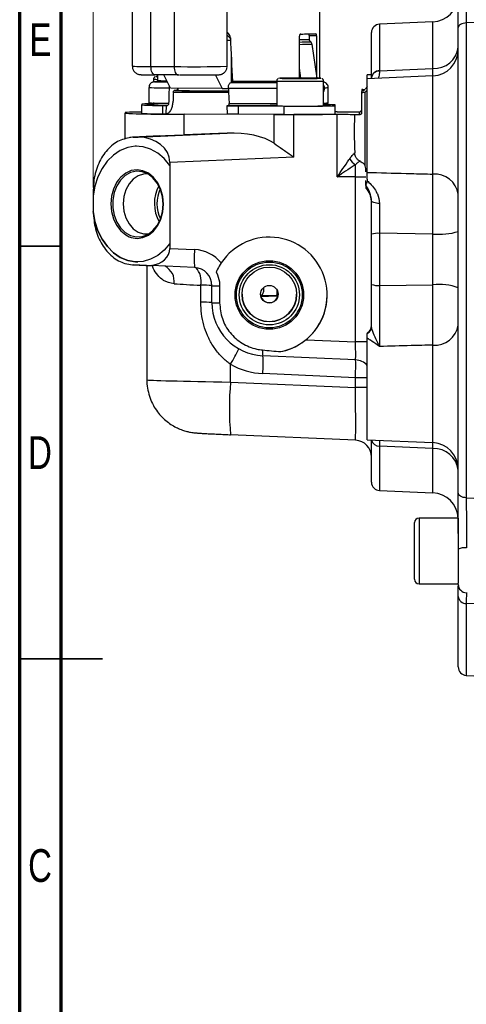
# Model space of a CAD drawing. Header units: inches. Extents: x 0.6 to 16.3, y 0.2 to 11.5.
# Tile 2 of 34: x 0.6 to 2.7, y 4.2 to 8.9. Entities that reach past the tile are written whole.
import ezdxf

# ---------------------------------------------------------------- set-up
doc = ezdxf.new("R2010")
doc.units = ezdxf.units.IN
doc.header["$MEASUREMENT"] = 0
doc.styles.add('SLDTEXTSTYLE0', font='TXT', dxfattribs={"width": 0.75})
doc.dimstyles.new('SLDDIMSTYLE0', dxfattribs={"dimtxt": 0.137795, "dimasz": 0.14, "dimexe": 0, "dimexo": 0.0625, "dimgap": 0.034449, "dimtad": 0, "dimdec": 1, "dimlfac": 1.5, "dimrnd": 1e-09, "dimzin": 12, "dimdsep": 46, "dimtxsty": 'SLDTEXTSTYLE0', "dimblk1": 'CLOSED', "dimblk2": 'CLOSED', "dimsah": 1, "dimcen": 0.09, "dimadec": 0, "dimazin": 3, "dimtfac": 1, "dimtdec": 1, "dimtofl": 0, "dimtmove": 0, "dimatfit": 3, "dimldrblk": 'CLOSED', "dimfxl": 0, "dimfrac": 2, "dimtolj": 1, "dimtzin": 12, "dimarcsym": 0})

# ---------------------------------------------------------------- blocks, each defined once
blk = doc.blocks.new('_Closed')
at = {"color": 0, "linetype": 'ByBlock', "lineweight": -2}
for p, q in [((-1, 0.166667), (0, 0)), ((-1, 0.166667), (-1, -0.166667)), ((0, 0), (-1, -0.166667)), ((0, 0), (-1, 0))]:
    blk.add_line(p, q, dxfattribs=at)
blk = doc.blocks.new('_D_3')
at = {"color": 7, "linetype": 'Continuous', "lineweight": 0}
for p, q in [((2.8695, 10.8377), (2.8275, 10.8377)), ((2.8275, 10.8377), (2.8275, 10.6189)), ((3.1749, 10.8377), (3.2169, 10.8377)), ((3.2169, 10.8377), (3.2169, 10.6189)), ((0.9408, 8.0932), (0.9408, 10.6786)), ((0.9408, 10.6392), (2.7066, 10.6392)), ((2.8275, 10.6189), (2.8695, 10.6189)), ((3.2169, 10.6189), (3.1749, 10.6189)), ((4.396, 10.6392), (3.3378, 10.6392))]:
    blk.add_line(p, q, dxfattribs=at)
at = {"color": 7, "linetype": 'Continuous', "lineweight": 18, "xscale": 0.14, "yscale": 0.14, "rotation": 180.0000000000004}
blk.add_blockref('_Closed', (0.9408, 10.6392), dxfattribs=at)
at = {"color": 7, "linetype": 'Continuous', "lineweight": 18, "xscale": 0.14, "yscale": 0.14}
blk.add_blockref('_Closed', (4.396, 10.6392), dxfattribs=at)
at = {"color": 7, "linetype": 'Continuous', "lineweight": 18, "char_height": 0.1378, "attachment_point": 1, "style": 'SLDTEXTSTYLE0'}
for s, insert in [('132', (2.8695, 10.7965)), ('5.2', (2.8949, 10.5904))]:
    blk.add_mtext(s, dxfattribs=dict(at, insert=insert))

msp = doc.modelspace()

# ---------------------------------------------------------------- linework, layer by layer
at = {"color": 7, "linetype": 'Continuous', "lineweight": 70}
for p, q in [((0.5906, 0.1969), (0.5906, 11.4961)), ((0.7874, 0.3937), (0.7874, 11.2992))]:
    msp.add_line(p, q, dxfattribs=at)
at = {"color": 7, "linetype": 'Continuous', "lineweight": 25}
for p, q in [((2.0197, 8.615), (2.0197, 9.4693)), ((1.1269, 9.3388), (1.1269, 8.6721)), ((1.3262, 9.3369), (1.3262, 8.6703)), ((1.5787, 8.6716), (1.5787, 9.3382)), ((2.5586, 8.8838), (2.3046, 8.8727)), ((2.8864, 8.8852), (2.718, 8.8785)), ((2.718, 8.8785), (2.718, 6.6149)), ((1.5787, 8.835), (1.5857, 8.8281)), ((1.9302, 8.8255), (1.9297, 8.8255)), ((2.2664, 8.6178), (2.2664, 8.8327)), ((2.6797, 6.6379), (2.6797, 8.8561)), ((1.5787, 8.7962), (1.5947, 8.7965)), ((1.923, 8.6155), (1.923, 8.8154)), ((1.9669, 8.7998), (1.9771, 8.7884)), ((1.9688, 8.8169), (1.9688, 8.7978)), ((2.0049, 8.8167), (1.9688, 8.8169)), ((1.9822, 8.7774), (2.0052, 8.6152)), ((2.0049, 8.8167), (2.0049, 8.6175)), ((1.2156, 8.6708), (1.3262, 8.6703)), ((1.9298, 8.6155), (1.923, 8.6636)), ((2.3046, 8.6498), (2.5586, 8.6613)), ((2.3046, 8.6498), (2.3046, 8.6484)), ((1.2282, 8.61), (1.2282, 8.5972)), ((1.3454, 8.6306), (1.2348, 8.6311)), ((1.2424, 8.623), (1.2464, 8.6228)), ((1.2464, 8.6311), (1.2464, 8.6043)), ((1.2492, 8.5986), (1.2552, 8.5986)), ((1.2592, 8.6051), (1.2584, 8.5997)), ((1.3087, 8.567), (1.2778, 8.6309)), ((1.3454, 8.6306), (1.3478, 8.6306)), ((1.4081, 8.6305), (1.4295, 8.6305)), ((1.5223, 8.632), (1.5543, 8.5659)), ((1.5973, 8.5942), (1.6008, 8.5942)), ((1.8148, 8.6016), (1.8148, 8.4835)), ((1.8658, 8.6147), (1.8961, 8.6151)), ((1.8961, 8.6142), (1.8658, 8.6147)), ((1.8961, 8.6151), (1.9567, 8.6151)), ((1.8961, 8.6142), (1.8961, 8.6151)), ((1.9567, 8.6142), (1.8961, 8.6142)), ((1.9567, 8.6151), (1.987, 8.6147)), ((1.9567, 8.6142), (1.9567, 8.6151)), ((1.987, 8.6147), (1.9567, 8.6142)), ((2.0379, 8.4835), (2.0379, 8.6016)), ((2.2664, 8.6315), (2.2464, 8.6307)), ((2.2464, 8.6123), (2.2464, 8.6307)), ((2.5586, 8.6259), (2.2464, 8.6123)), ((2.2464, 8.1662), (2.2464, 8.6123)), ((2.2664, 8.6274), (2.2643, 8.6173)), ((2.2664, 8.6163), (2.2664, 8.6178)), ((1.2064, 8.571), (1.2064, 8.4977)), ((1.5543, 8.5659), (1.3087, 8.567)), ((1.3312, 8.5558), (1.3263, 8.5557)), ((1.3351, 8.5558), (1.3312, 8.5558)), ((1.3437, 8.5666), (1.3437, 8.5577)), ((1.5543, 8.5659), (1.5847, 8.5663)), ((2.0408, 8.5699), (2.0408, 8.5599)), ((2.0597, 8.4977), (2.0597, 8.571)), ((2.2246, 8.5612), (2.2197, 8.5604)), ((2.2197, 8.5455), (2.2197, 8.5522)), ((2.2197, 8.4507), (2.2197, 8.5455)), ((2.2246, 8.555), (2.2341, 8.5619)), ((2.2246, 8.5612), (2.2341, 8.5619)), ((2.2341, 8.5469), (2.2246, 8.5463)), ((2.2341, 8.5619), (2.2364, 8.5638)), ((2.2364, 8.5488), (2.2341, 8.5469)), ((2.2364, 8.1971), (2.2364, 8.5488)), ((1.2282, 8.4988), (1.2282, 8.4919)), ((1.093, 8.4519), (1.093, 8.4477)), ((1.173, 8.4919), (1.173, 8.4877)), ((1.173, 8.4477), (1.173, 8.4877)), ((1.2724, 8.4852), (1.2887, 8.4852)), ((1.2724, 8.4452), (1.2724, 8.4852)), ((1.2887, 8.4852), (1.2868, 8.4452)), ((1.2887, 8.4852), (1.2945, 8.4853)), ((1.5834, 8.4839), (1.5775, 8.4838)), ((1.5775, 8.4838), (1.6305, 8.4832)), ((1.5775, 8.4838), (1.5786, 8.4438)), ((1.6305, 8.4832), (1.8498, 8.4822)), ((1.6305, 8.4832), (1.6305, 8.4432)), ((1.8498, 8.4422), (1.8498, 8.4822)), ((2.093, 8.4835), (2.093, 8.4877)), ((2.093, 8.4435), (2.093, 8.4835)), ((2.1035, 8.4542), (2.093, 8.4541)), ((2.1791, 8.4546), (2.2097, 8.4546)), ((2.2097, 8.4407), (2.2097, 8.4546)), ((1.093, 8.3242), (1.093, 8.4477)), ((1.2724, 8.4452), (1.2868, 8.4452)), ((1.2882, 8.4452), (1.2868, 8.4452)), ((1.8022, 8.4417), (1.3741, 8.4436)), ((1.3741, 8.3448), (1.3741, 8.4436)), ((1.6305, 8.4432), (1.5786, 8.4438)), ((1.8498, 8.4422), (1.6305, 8.4432)), ((1.8022, 8.3049), (1.8022, 8.4417)), ((2.1035, 8.4414), (1.8965, 8.4415)), ((1.8965, 8.2389), (1.8965, 8.4415)), ((2.1035, 8.1451), (2.1035, 8.4414)), ((2.2097, 8.4407), (2.1859, 8.4407)), ((1.1318, 8.3336), (1.1151, 8.3318)), ((1.1539, 8.3342), (1.1281, 8.3333)), ((1.2575, 8.3405), (1.1285, 8.3335)), ((1.2575, 8.3404), (1.1312, 8.3336)), ((1.1312, 8.3336), (1.1544, 8.3344)), ((1.1544, 8.3344), (1.5795, 8.3528)), ((1.5795, 8.3528), (1.3741, 8.3448)), ((1.1471, 8.2904), (1.1471, 8.2904)), ((1.8965, 8.2389), (1.3058, 8.2134)), ((2.1864, 8.2582), (2.1864, 8.2593)), ((1.3058, 8.2134), (1.3058, 8.1996)), ((1.3058, 8.1996), (1.3058, 7.8278)), ((1.3058, 8.1996), (1.3058, 8.1996)), ((2.239, 8.1848), (2.2364, 8.1971)), ((2.239, 8.1683), (2.239, 8.1848)), ((2.1864, 8.145), (2.1035, 8.1451)), ((2.1899, 8.145), (2.1864, 8.145)), ((2.1899, 7.3582), (2.1899, 8.145)), ((2.239, 8.1046), (2.239, 8.1275)), ((2.2464, 8.1337), (2.2458, 8.1264)), ((2.2464, 8.1337), (2.2464, 8.1662)), ((0.9408, 8.0817), (0.9408, 8.0538)), ((2.239, 8.1046), (2.239, 8.0902)), ((0.9408, 8.0538), (0.9408, 8.0538)), ((0.9408, 8.0538), (0.9408, 7.9804)), ((2.2664, 8.0309), (2.2629, 8.048)), ((0.9408, 7.9804), (0.9408, 7.979)), ((0.9408, 7.979), (0.9408, 7.979)), ((2.2664, 7.6321), (2.2664, 7.8713)), ((2.5586, 7.8721), (2.3046, 7.8755)), ((2.3046, 7.8755), (2.3046, 7.6273)), ((2.5586, 7.6305), (2.5586, 7.8721)), ((1.3058, 7.8278), (1.3058, 7.8035)), ((1.3058, 7.8278), (1.3058, 7.8278)), ((1.3058, 7.8035), (1.4235, 7.7983)), ((1.1281, 7.7261), (1.1912, 7.7229)), ((1.1943, 7.7226), (1.1312, 7.7258)), ((1.1528, 7.7393), (1.1528, 7.7393)), ((1.1912, 7.7229), (1.2176, 7.723)), ((1.1964, 7.7225), (1.1964, 7.1768)), ((1.4235, 7.7125), (1.2182, 7.7215)), ((1.453, 7.5469), (1.453, 7.6278)), ((1.5064, 7.5449), (1.5064, 7.6258)), ((1.5431, 7.6252), (1.5431, 7.5443)), ((1.8164, 7.5673), (1.8164, 7.6052)), ((2.3046, 7.6273), (2.5586, 7.6305)), ((1.8102, 7.5773), (1.7391, 7.577)), ((2.2464, 6.8914), (2.2464, 7.3757)), ((1.9546, 7.3685), (2.1899, 7.3582)), ((2.1899, 7.2723), (1.7487, 7.2918)), ((1.5949, 7.1664), (1.5949, 7.2514)), ((2.1899, 7.1874), (1.7487, 7.2069)), ((2.1899, 7.1402), (2.1899, 7.1874)), ((1.5949, 7.1664), (2.1899, 7.1402)), ((2.1899, 6.8893), (1.5949, 6.9155)), ((2.2464, 6.8914), (2.5586, 6.8778)), ((2.2664, 6.6893), (2.2664, 6.8905)), ((2.5586, 6.8491), (2.3046, 6.8608)), ((2.6797, 6.7851), (2.6797, 6.7851)), ((2.3046, 6.6494), (2.5586, 6.6383)), ((2.718, 6.6149), (2.8864, 6.6082)), ((2.4717, 6.2264), (2.4717, 6.4964)), ((2.6797, 6.5178), (2.493, 6.5178)), ((2.6797, 6.5178), (2.6797, 6.2078)), ((2.493, 6.2051), (2.6797, 6.2051)), ((2.6797, 6.2019), (2.6797, 6.2085)), ((2.6797, 5.8083), (2.6797, 6.1443)), ((2.8864, 6.1068), (2.718, 6.1112)), ((2.718, 5.7684), (2.8864, 5.761))]:
    msp.add_line(p, q, dxfattribs=at)
at = {"color": 8, "linetype": 'Continuous', "lineweight": 25}
for p, q in [((1.2156, 8.6708), (1.2156, 9.1063)), ((2.3046, 8.8727), (2.3046, 8.6498)), ((2.5586, 8.6613), (2.5586, 8.8838)), ((1.5981, 8.724), (1.5981, 8.5942)), ((2.5586, 8.1578), (2.5586, 8.6259)), ((2.0379, 8.5599), (2.0408, 8.5599)), ((2.5586, 6.8778), (2.5586, 7.3428)), ((2.3046, 6.8608), (2.3046, 6.6494)), ((2.5586, 6.8491), (2.5589, 6.8774)), ((2.5586, 6.6383), (2.5586, 6.8491)), ((2.493, 6.5178), (2.493, 6.2051)), ((2.718, 6.1112), (2.718, 5.7684))]:
    msp.add_line(p, q, dxfattribs=at)
at = {"color": 7, "linetype": 'Continuous', "lineweight": 35}
for p, q in [((0.7874, 7.815), (0.5906, 7.815)), ((0.5906, 5.8465), (0.9843, 5.8465)), ((0.7874, 5.8465), (0.5906, 5.8465))]:
    msp.add_line(p, q, dxfattribs=at)
at = {"color": 7, "linetype": 'Continuous', "lineweight": 25, "flags": 128}
for points in [[(2.718, 8.8785), (2.7104, 8.8779), (2.7032, 8.8765), (2.6966, 8.8744), (2.6908, 8.8716), (2.6861, 8.8682), (2.6826, 8.8644), (2.6804, 8.8603), (2.6797, 8.8561)], [(1.2348, 8.6311), (1.2311, 8.6318), (1.2275, 8.634), (1.2242, 8.6377), (1.2212, 8.6426), (1.2189, 8.6486), (1.2171, 8.6555), (1.216, 8.663), (1.2156, 8.6708)], [(1.3262, 8.6703), (1.3265, 8.6625), (1.3276, 8.655), (1.3294, 8.6481), (1.3318, 8.6421), (1.3347, 8.6372), (1.338, 8.6335), (1.3416, 8.6313), (1.3454, 8.6306)], [(1.2464, 8.6234), (1.2423, 8.6232), (1.2413, 8.6231)], [(1.3456, 8.5597), (1.3433, 8.5597), (1.3383, 8.5596)], [(1.1471, 8.2904), (1.1413, 8.2903), (1.1049, 8.2844), (1.0698, 8.2704), (1.0372, 8.2487), (1.0079, 8.2198), (0.983, 8.1848), (0.9631, 8.1446), (0.9489, 8.1005), (0.9408, 8.0538)], [(1.3058, 8.1996), (1.2787, 8.2323), (1.2478, 8.2583), (1.2139, 8.277), (1.178, 8.2878), (1.1413, 8.2903), (1.1049, 8.2844), (1.0698, 8.2704), (1.0372, 8.2487), (1.0079, 8.2198), (0.983, 8.1848), (0.9631, 8.1446), (0.9489, 8.1005), (0.9408, 8.0538)], [(1.2735, 8.014), (1.2703, 8.0502), (1.2607, 8.0845), (1.2454, 8.1151), (1.2251, 8.1402), (1.2009, 8.1586), (1.1742, 8.1692), (1.1463, 8.1715), (1.1189, 8.1654), (1.0932, 8.1512), (1.0709, 8.1296), (1.0529, 8.1018), (1.0404, 8.0694), (1.034, 8.034), (1.034, 7.9976), (1.0404, 7.9621), (1.0529, 7.9294), (1.0709, 7.9014), (1.0932, 7.8795), (1.1189, 7.8649), (1.1463, 7.8584), (1.1742, 7.8603), (1.2009, 7.8705), (1.2251, 7.8886), (1.2454, 7.9134), (1.2607, 7.9437), (1.2703, 7.9779), (1.2735, 8.014)], [(1.0595, 8.1284), (1.0521, 8.1174), (1.0372, 8.0866), (1.0279, 8.0521), (1.0248, 8.0158), (1.0279, 7.9794), (1.0372, 7.9448), (1.0521, 7.9137), (1.0719, 7.8877), (1.0956, 7.8681), (1.1123, 7.8593)], [(1.2012, 8.1584), (1.1806, 8.1579), (1.1548, 8.1498), (1.1314, 8.1339), (1.1115, 8.1111), (1.0965, 8.0827), (1.0871, 8.0504), (1.0839, 8.0161), (1.0871, 7.9818), (1.0965, 7.9494), (1.1115, 7.9208), (1.1314, 7.8977), (1.1548, 7.8815), (1.1806, 7.873), (1.2042, 7.8724)], [(2.3044, 8.0179), (2.2969, 8.0183), (2.2897, 8.0191), (2.2831, 8.0203), (2.2774, 8.0219), (2.2727, 8.0239), (2.2692, 8.0261), (2.2671, 8.0284), (2.2664, 8.0309)], [(0.9408, 7.979), (0.9489, 7.9321), (0.9631, 7.8878), (0.983, 7.8473), (1.008, 7.812), (1.0372, 7.7827), (1.0698, 7.7605), (1.1049, 7.746), (1.1414, 7.7396), (1.1528, 7.7393)], [(1.3058, 7.8278), (1.2787, 7.7956), (1.2478, 7.77), (1.2139, 7.7518), (1.178, 7.7415), (1.1413, 7.7396), (1.1049, 7.746), (1.0698, 7.7605), (1.0372, 7.7827), (1.008, 7.812), (0.983, 7.8473), (0.9631, 7.8878), (0.9489, 7.9321), (0.9408, 7.979)], [(2.718, 6.6149), (2.7104, 6.6155), (2.7032, 6.617), (2.6966, 6.6192), (2.6908, 6.622), (2.6861, 6.6255), (2.6826, 6.6294), (2.6804, 6.6336), (2.6797, 6.6379)]]:
    msp.add_lwpolyline(points, dxfattribs=at)
at = {"color": 8, "linetype": 'Continuous', "lineweight": 25, "flags": 128}
for points in [[(1.2413, 8.6231), (1.2423, 8.623), (1.2424, 8.623)], [(1.828, 8.6147), (1.829, 8.6146), (1.829, 8.6146)], [(2.0195, 8.6144), (2.0238, 8.6146), (2.0248, 8.6147)], [(1.2751, 8.014), (1.272, 8.0503), (1.2627, 8.0849), (1.2478, 8.116), (1.228, 8.142), (1.2042, 8.1617), (1.1778, 8.1739), (1.1499, 8.1782), (1.1221, 8.1744), (1.0956, 8.1625), (1.0719, 8.1432), (1.0595, 8.1284)], [(1.1123, 7.8593), (1.1221, 7.8558), (1.1499, 7.8515), (1.1778, 7.8554), (1.2042, 7.8673), (1.228, 7.8866), (1.2478, 7.9123), (1.2627, 7.9432), (1.272, 7.9776), (1.2751, 8.014)]]:
    msp.add_lwpolyline(points, dxfattribs=at)
at = {"color": 7, "linetype": 'Continuous', "lineweight": 25}
for centre, radius in [((1.7797, 7.5818), 0.1634), ((1.7797, 7.5818), 0.1569), ((1.7797, 7.5824), 0.1435), ((1.7797, 7.5844), 0.1302), ((1.7797, 7.5854), 0.0417)]:
    msp.add_circle(centre, radius, dxfattribs=at)
for centre, radius, start, end in [((2.553, 9.0103), 0.1267, 272.5, 357.2683), ((2.3064, 8.8327), 0.04, 92.5, 180), ((1.8906, 13.5387), 4.7133, 270.4745, 271.3535), ((1.8903, 11.6442), 2.8454, 270.6579, 271.5429), ((2.5655, 8.7761), 0.115, 266.5338, 353.3694), ((2.553, 8.7524), 0.1267, 272.5, 0), ((2.3024, 8.6136), 0.0363, 86.463, 173.2706), ((2.3025, 8.6121), 0.0363, 86.5929, 173.4419), ((1.9265, 4.1267), 4.4891, 88.746, 91.2578), ((1.9079, 12.6272), 4.0134, 268.8738, 270.2638), ((1.9447, 13.1335), 4.5197, 269.7673, 270.9485), ((1.5972, 36.2374), 27.6898, 269.42551, 269.97584), ((1.5966, 35.3156), 26.7679, 269.40886, 269.97633), ((1.593, 34.2993), 25.7449, 269.41735, 269.98269), ((1.4557, 11.0501), 2.495, 267.4283, 270.885), ((1.6257, 37.0113), 28.4562, 269.73527, 269.91852), ((1.1626, 6.8871), 1.5663, 89.6163, 92.5436), ((1.2221, 7.3938), 1.0992, 89.6863, 92.5601), ((1.2592, 9.9401), 1.455, 266.6064, 270.52), ((1.9264, 13.0509), 4.5688, 268.601, 271.399), ((1.9326, 15.7962), 7.3145, 269.35149, 271.25704), ((2.0415, 7.7945), 0.6951, 85.7467, 90.2937), ((2.1119, 13.3629), 4.9088, 269.9016, 270.7846), ((1.3238, 14.7373), 6.2939, 267.89892, 270.45793), ((1.2592, 9.9001), 1.455, 266.6064, 270.52), ((1.9031, 31.5373), 23.0959, 269.74977, 269.98363), ((1.9297, 16.3046), 7.8629, 269.41794, 271.19058), ((2.1205, 5.4896), 2.9519, 88.7298, 90.3295), ((1.1331, 8.2977), 0.0359, 93.0986, 97.945), ((2.2194, 8.2584), 0.0631, 205.8766, 242.1325), ((2.5679, 8.0451), 0.1131, 8.4661, 94.7105), ((1.412, 8.0176), 0.1801, 152.0547, 209.137), ((1.4068, 8.0175), 0.1627, 154.6744, 206.5173), ((2.1864, 8.0299), 0.08, 0, 48.8774), ((2.2955, 7.7808), 0.0951, 84.462, 107.8124), ((2.5877, 8.1831), 0.3123, 264.6573, 287.1438), ((1.9092, 7.7554), 0.4876, 174.9509, 185.0491), ((1.1323, 7.7616), 0.0358, 263.2359, 268.0953), ((1.1955, 7.7584), 0.0358, 263.2359, 268.0953), ((1.2192, 7.7228), 0.00164, 174.9776, 232.9022), ((1.4631, 6.3629), 1.2649, 88.0414, 90.4596), ((1.5371, 8.362), 0.7369, 267.6082, 270.4625), ((2.2955, 7.7093), 0.0825, 249.32, 276.3574), ((2.5875, 7.3628), 0.2692, 69.9748, 96.173), ((1.7797, 7.585), 0.1302, 180.0015, 359.9985), ((1.7799, 7.586), 0.0415, 180.1161, 0.6719), ((1.7285, 11.2764), 3.7, 270.1951, 271.2661), ((1.7797, 7.5818), 0.2756, 281.469, 359.9993), ((1.4631, 6.282), 1.2649, 88.0414, 90.4596), ((1.5371, 8.2811), 0.7369, 267.6082, 270.4625), ((2.2264, 7.4355), 0.04, 300, 0), ((2.227, 7.4317), 0.0394, 299.4839, 359.854), ((2.5685, 7.455), 0.1126, 264.962, 351.0129), ((1.8432, 7.311), 0.0965, 174.9625, 191.4724), ((2.1864, 7.1924), 0.08, 41.4109, 87.5004), ((3.0146, 7.0409), 1.4253, 174.9509, 185.0491), ((2.1864, 6.8094), 0.08, 0, 87.5552), ((2.553, 6.7512), 0.1267, 0, 87.5), ((2.5649, 6.7339), 0.1155, 6.2132, 93.1625), ((2.3064, 6.6893), 0.04, 180, 267.5), ((2.553, 6.5117), 0.1267, 2.7317, 87.5), ((2.493, 6.4964), 0.0213, 90, 180), ((2.7095, 6.3025), 0.0739, 82.6068, 113.7926), ((2.493, 6.2264), 0.0213, 180, 270), ((2.7197, 6.2019), 0.04, 180, 269), ((2.7162, 6.1479), 0.0367, 185.5921, 272.6953), ((2.7197, 5.8083), 0.04, 180, 267.5)]:
    msp.add_arc(centre, radius, start, end, dxfattribs=at)
at = {"color": 8, "linetype": 'Continuous', "lineweight": 25}
for centre, radius, start, end in [((1.8913, 12.0687), 3.2814, 270.5531, 271.4988), ((1.8848, 12.6813), 3.9051, 270.5605, 271.4292), ((1.2016, 10.7347), 2.064, 267.9252, 270.3898), ((1.415, 15.9131), 7.2433, 269.29743, 271.2954), ((1.2458, 8.8995), 0.29, 266.5233, 270.1238), ((1.2884, 9.1602), 0.5574, 265.6741, 270.3054), ((1.6356, 48.8182), 40.2172, 269.95486, 270.25622), ((1.8973, 11.6576), 3.0572, 268.4546, 270.5454), ((1.9555, 11.6593), 3.0589, 269.455, 271.5446), ((1.2877, 9.9309), 1.3623, 266.5783, 270.6107), ((1.6345, 53.9328), 45.3656, 269.93698, 270.2277), ((2.0459, 8.6459), 0.0762, 266.1578, 280.47), ((1.2905, 9.9987), 1.5034, 266.7908, 270.3616), ((2.0391, 8.6767), 0.1802, 269.6149, 276.5573), ((1.6339, 54.3193), 45.8253, 269.94268, 270.22618), ((1.2454, 7.6466), 0.0813, 351.9598, 62.4596), ((1.3597, 7.6473), 0.0953, 348.2093, 42.7575), ((0.9358, 7.6494), 0.7699, 328.8725, 335.0777), ((2.1932, 1.3787), 5.9794, 89.49028, 90.03178), ((1.1311, 7.2532), 0.6193, 355.7078, 3.5667), ((2.1932, 1.208), 5.9794, 89.49028, 90.03178), ((2.1932, 1.1607), 5.9794, 89.49028, 90.03178), ((2.3028, 6.8977), 0.037, 191.1681, 272.8709)]:
    msp.add_arc(centre, radius, start, end, dxfattribs=at)
at = {"color": 7, "linetype": 'Continuous', "lineweight": 25}
for centre, major_axis, ratio, start_param, end_param in [((1.633, 8.9396), (-0.3354, 0.337), 0.259683, 1.668707, 1.713889), ((1.633, 12.2575), (-0.3393, 8.8574), 0.020931, 1.970031, 1.995549), ((1.633, 12.2575), (0.3746, 9.7701), 0.020913, 1.958766, 1.966883), ((1.633, 12.2575), (0.3394, 8.8542), 0.020913, 2.003773, 2.009168), ((1.633, 12.2575), (-0.3744, 9.7737), 0.020931, 1.957163, 1.965279), ((1.5789, 8.226), (0.2676, 0.0138), 0.472715, 0.559658, 1.544506), ((1.1464, 8.2073), (0.1589, 0.0163), 0.792337, 6.202257, 7.726084), ((1.613, 8.3593), (0.52, 0.0227), 0.00871, 3.959109, 4.23456), ((1.7797, 7.5816), (0.2043, -0.185), 0.999617, 6.13539, 9.57245), ((1.1967, 7.8092), (0.1084, -0.0153), 0.789558, 5.015845, 6.394153), ((1.4159, 7.6251), (0.1285, -0.1163), 0.999617, 1.418529, 2.262663), ((1.22, 7.7218), (0.04, -0.0017), 0.00871, 4.014638, 4.669136), ((1.4197, 7.6259), (0.0628, -0.0598), 0.999237, 0.760244, 2.287407), ((1.613, 7.6227), (0.4167, -0.022), 0.008702, 3.952369, 4.318609), ((1.7597, 7.5448), (0.1921, -0.1652), 0.999746, 3.851552, 5.378715), ((2.1864, 7.3592), (-0.0035, 0.0869), 0.039589, 3.129508, 4.698402), ((3.2149, 7.3139), (1.9869, -0.0867), 0.043576, 3.88308, 3.946212), ((1.7635, 7.5465), (0.2521, -0.2282), 0.999617, 4.928964, 5.404255), ((2.1864, 7.143), (-0.0035, 0.2537), 0.013595, 3.132078, 4.700972)]:
    msp.add_ellipse(centre, major_axis=major_axis, ratio=ratio, start_param=start_param, end_param=end_param, dxfattribs=at)
at = {"color": 8, "linetype": 'Continuous', "lineweight": 25}
for centre, major_axis, ratio, start_param, end_param in [((2.1864, 7.1867), (0.0035, 0.0866), 0.039873, 4.722883, 6.136606), ((1.613, 7.1697), (0.4167, -0.0071), 0.008724, 3.141742, 4.668905)]:
    msp.add_ellipse(centre, major_axis=major_axis, ratio=ratio, start_param=start_param, end_param=end_param, dxfattribs=at)
at = {"color": 7, "linetype": 'Continuous', "lineweight": 25}
for points, knots in [([(2.6797, 8.8561), (2.6797, 8.8602), (2.6797, 8.8817), (2.6797, 8.9239), (2.6797, 8.9861), (2.6797, 9.0543), (2.6797, 9.1011), (2.6797, 9.125)], [0, 0, 0, 0, 0.053134, 0.273559, 0.500395, 0.745734, 1, 1, 1, 1]), ([(2.719, 9.1186), (2.7189, 9.0981), (2.7187, 9.0563), (2.7184, 8.9959), (2.7182, 8.9395), (2.718, 8.9018), (2.718, 8.8822), (2.718, 8.8785)], [0, 0, 0, 0, 0.245355, 0.499632, 0.720048, 0.946872, 1, 1, 1, 1]), ([(1.5941, 8.808), (1.5936, 8.8116), (1.5926, 8.819), (1.5881, 8.825), (1.5857, 8.8281)], [0, 0, 0, 0, 0.4821146, 1, 1, 1, 1]), ([(1.9296, 8.8255), (1.9289, 8.8254), (1.9274, 8.8251), (1.9253, 8.8233), (1.9238, 8.8207), (1.9231, 8.8179), (1.923, 8.8161), (1.923, 8.8154)], [0, 0, 0, 0, 0.220415, 0.440874, 0.65977, 0.874155, 1, 1, 1, 1]), ([(1.9661, 8.8268), (1.9664, 8.8267), (1.967, 8.8265), (1.9679, 8.8247), (1.9685, 8.8221), (1.9687, 8.8193), (1.9688, 8.8175), (1.9688, 8.8169)], [0, 0, 0, 0, 0.221882, 0.44382, 0.663766, 0.878019, 1, 1, 1, 1]), ([(2.0049, 8.8167), (2.0048, 8.8178), (2.0048, 8.82), (2.0043, 8.823), (2.0036, 8.8252), (2.0028, 8.8265), (2.0022, 8.8266), (2.0019, 8.8266)], [0, 0, 0, 0, 0.208585, 0.417083, 0.628009, 0.843762, 1, 1, 1, 1]), ([(1.9822, 8.7774), (1.9817, 8.7796), (1.9808, 8.7837), (1.9783, 8.7869), (1.9771, 8.7884)], [0, 0, 0, 0, 0.527721, 1, 1, 1, 1]), ([(1.1276, 8.6721), (1.1274, 8.6698), (1.1269, 8.6625), (1.1322, 8.6506), (1.1415, 8.6402), (1.151, 8.6351), (1.1577, 8.6331), (1.1629, 8.6322), (1.1657, 8.632), (1.1691, 8.6318), (1.1754, 8.6317), (1.1867, 8.6315), (1.2031, 8.6313), (1.2197, 8.6312), (1.231, 8.6311), (1.2348, 8.6311)], [0, 0, 0, 0, 0.035729, 0.114288, 0.192939, 0.251562, 0.281048, 0.304279, 0.355603, 0.425612, 0.528775, 0.659847, 0.800913, 0.931705, 1, 1, 1, 1]), ([(1.4295, 8.6305), (1.4326, 8.6305), (1.4398, 8.6305), (1.4531, 8.6305), (1.4689, 8.6306), (1.4858, 8.6307), (1.5008, 8.6308), (1.5136, 8.6309), (1.5237, 8.631), (1.5311, 8.6312), (1.5361, 8.6313), (1.5396, 8.6315), (1.542, 8.6316), (1.5469, 8.6324), (1.5506, 8.6333), (1.556, 8.6353), (1.5642, 8.64), (1.5729, 8.6494), (1.5784, 8.6611), (1.5781, 8.6688), (1.578, 8.6716)], [0, 0, 0, 0, 0.040059, 0.091827, 0.175608, 0.25841, 0.342789, 0.425301, 0.504095, 0.577281, 0.643039, 0.699903, 0.751251, 0.768505, 0.782566, 0.804207, 0.84349, 0.902027, 0.965388, 1, 1, 1, 1]), ([(1.248, 8.5986), (1.247, 8.5986), (1.243, 8.5985), (1.2383, 8.5983), (1.2338, 8.598), (1.231, 8.5977), (1.2278, 8.5973), (1.2231, 8.5959), (1.219, 8.5938), (1.2144, 8.5905), (1.2096, 8.5845), (1.2064, 8.5774), (1.2068, 8.5726), (1.2069, 8.571)], [0, 0, 0, 0, 0.0743169, 0.2858952, 0.4721362, 0.6316149, 0.7233632, 0.7654028, 0.7974782, 0.8376008, 0.894865, 0.9649197, 1, 1, 1, 1]), ([(1.2371, 8.6224), (1.2371, 8.6224), (1.2363, 8.6222), (1.2343, 8.6212), (1.2315, 8.619), (1.2292, 8.6155), (1.228, 8.6122), (1.2283, 8.6103), (1.2283, 8.6099)], [0, 0, 0, 0, 0.0079711, 0.1819087, 0.3968484, 0.6516357, 0.9338056, 1, 1, 1, 1]), ([(1.2947, 8.5958), (1.2854, 8.596), (1.2608, 8.5963), (1.2504, 8.5967), (1.244, 8.5969)], [0, 0, 0, 0, 0.37762, 1, 1, 1, 1]), ([(1.2552, 8.5986), (1.2559, 8.5987), (1.2573, 8.5988), (1.2591, 8.6), (1.2605, 8.6018), (1.2611, 8.6036), (1.2612, 8.6048), (1.2612, 8.6053)], [0, 0, 0, 0, 0.2214, 0.442882, 0.661867, 0.875698, 1, 1, 1, 1]), ([(1.3512, 8.6306), (1.3515, 8.6306), (1.3565, 8.6305), (1.3678, 8.6305), (1.3865, 8.6305), (1.4003, 8.6305), (1.4081, 8.6305)], [0, 0, 0, 0, 0.016459, 0.293302, 0.606878, 1, 1, 1, 1]), ([(1.5846, 8.5673), (1.5846, 8.5701), (1.5847, 8.5757), (1.5864, 8.5833), (1.5892, 8.5893), (1.593, 8.5934), (1.5958, 8.5939), (1.5973, 8.5942)], [0, 0, 0, 0, 0.193326, 0.386531, 0.583484, 0.792871, 1, 1, 1, 1]), ([(1.5973, 8.5942), (1.6283, 8.5942), (1.6911, 8.5942), (1.7659, 8.5943), (1.8039, 8.5945), (1.8144, 8.5946)], [0, 0, 0, 0, 0.413122, 0.838043, 1, 1, 1, 1]), ([(1.6008, 8.5942), (1.6012, 8.5943), (1.602, 8.5945), (1.6031, 8.5958), (1.6038, 8.5977), (1.604, 8.5996), (1.604, 8.6006), (1.604, 8.601)], [0, 0, 0, 0, 0.2397809, 0.4800397, 0.705965, 0.9107387, 1, 1, 1, 1]), ([(1.8238, 8.614), (1.8237, 8.614), (1.823, 8.6138), (1.8209, 8.6128), (1.8182, 8.6106), (1.8159, 8.6071), (1.8147, 8.6038), (1.8149, 8.6019), (1.815, 8.6015)], [0, 0, 0, 0, 0.007971, 0.181909, 0.396848, 0.651636, 0.933806, 1, 1, 1, 1]), ([(2.0377, 8.6016), (2.0378, 8.6023), (2.0379, 8.6046), (2.0365, 8.6079), (2.0343, 8.6108), (2.0324, 8.6124), (2.0312, 8.613), (2.0309, 8.6131)], [0, 0, 0, 0, 0.165453, 0.471764, 0.719982, 0.930424, 1, 1, 1, 1]), ([(2.0592, 8.571), (2.0593, 8.5728), (2.0596, 8.578), (2.0559, 8.5857), (2.0503, 8.5918), (2.0449, 8.5951), (2.0403, 8.5968), (2.0388, 8.5971), (2.0379, 8.5973)], [0, 0, 0, 0, 0.121719, 0.355769, 0.562403, 0.696424, 0.818576, 1, 1, 1, 1]), ([(1.3035, 8.5777), (1.3031, 8.5761), (1.3024, 8.5732), (1.3023, 8.57), (1.3022, 8.5686)], [0, 0, 0, 0, 0.554965, 1, 1, 1, 1]), ([(1.3225, 8.549), (1.3226, 8.5497), (1.3227, 8.5511), (1.3233, 8.5529), (1.3241, 8.5544), (1.3251, 8.5555), (1.3259, 8.5556), (1.3263, 8.5557)], [0, 0, 0, 0, 0.188884, 0.377609, 0.571112, 0.78002, 1, 1, 1, 1]), ([(1.3439, 8.5673), (1.3436, 8.5659), (1.3428, 8.5628), (1.3408, 8.5592), (1.3382, 8.5564), (1.3362, 8.5561), (1.3351, 8.5558)], [0, 0, 0, 0, 0.210108, 0.446997, 0.707707, 1, 1, 1, 1]), ([(2.0376, 8.5498), (2.038, 8.5499), (2.0387, 8.5502), (2.0397, 8.552), (2.0404, 8.5546), (2.0407, 8.5574), (2.0407, 8.5592), (2.0408, 8.5599)], [0, 0, 0, 0, 0.219358, 0.438752, 0.656885, 0.87135, 1, 1, 1, 1]), ([(2.0379, 8.582), (2.0389, 8.5798), (2.0405, 8.5759), (2.0407, 8.5717), (2.0408, 8.5699)], [0, 0, 0, 0, 0.578086, 1, 1, 1, 1]), ([(2.2197, 8.5604), (2.2197, 8.5599), (2.2197, 8.5567), (2.2197, 8.5542), (2.2197, 8.5522)], [0, 0, 0, 0, 0.182085, 1, 1, 1, 1]), ([(2.2246, 8.555), (2.2235, 8.5544), (2.2221, 8.5535), (2.2203, 8.5525), (2.2197, 8.5522)], [0, 0, 0, 0, 0.695062, 1, 1, 1, 1]), ([(2.2197, 8.5455), (2.2198, 8.5455), (2.2214, 8.5459), (2.2231, 8.5461), (2.2246, 8.5463)], [0, 0, 0, 0, 0.0871523, 1, 1, 1, 1]), ([(2.2246, 8.5612), (2.2246, 8.5605), (2.2246, 8.5583), (2.2246, 8.5563), (2.2246, 8.555)], [0, 0, 0, 0, 0.3035783, 1, 1, 1, 1]), ([(2.2464, 8.5742), (2.2462, 8.5739), (2.2456, 8.5732), (2.2425, 8.5695), (2.2383, 8.5655), (2.2364, 8.5638)], [0, 0, 0, 0, 0.235891, 0.664421, 1, 1, 1, 1]), ([(2.2364, 8.5488), (2.2378, 8.5501), (2.2418, 8.5536), (2.2453, 8.5575), (2.2461, 8.5584), (2.2464, 8.5588)], [0, 0, 0, 0, 0.253985, 0.683754, 1, 1, 1, 1]), ([(1.2882, 8.4452), (1.2919, 8.446), (1.2994, 8.4476), (1.3096, 8.4594), (1.3172, 8.4764), (1.3206, 8.493), (1.3211, 8.5027), (1.3213, 8.5057)], [0, 0, 0, 0, 0.236821, 0.473943, 0.701112, 0.908165, 1, 1, 1, 1]), ([(1.3, 8.4953), (1.2999, 8.4943), (1.2998, 8.4922), (1.2989, 8.4893), (1.2977, 8.4871), (1.2962, 8.4856), (1.2951, 8.4854), (1.2945, 8.4853)], [0, 0, 0, 0, 0.193325, 0.386513, 0.58389, 0.79446, 1, 1, 1, 1]), ([(1.5834, 8.4839), (1.584, 8.484), (1.5852, 8.4843), (1.5867, 8.4862), (1.5878, 8.489), (1.5881, 8.4918), (1.5881, 8.4934), (1.5881, 8.494)], [0, 0, 0, 0, 0.235628, 0.471652, 0.695914, 0.902283, 1, 1, 1, 1]), ([(2.2097, 8.4546), (2.2108, 8.4547), (2.213, 8.4549), (2.2159, 8.4565), (2.2181, 8.4589), (2.2195, 8.4618), (2.2196, 8.4637), (2.2197, 8.4646)], [0, 0, 0, 0, 0.202146, 0.404171, 0.609672, 0.823738, 1, 1, 1, 1]), ([(2.2197, 8.4507), (2.2196, 8.4495), (2.2194, 8.4472), (2.2175, 8.4441), (2.2148, 8.4419), (2.212, 8.4408), (2.2103, 8.4408), (2.2097, 8.4407)], [0, 0, 0, 0, 0.229504, 0.45928, 0.681342, 0.892477, 1, 1, 1, 1]), ([(2.1859, 8.4407), (2.1851, 8.4208), (2.1837, 8.3864), (2.1838, 8.3354), (2.1857, 8.2946), (2.1862, 8.2698), (2.1864, 8.2593)], [0, 0, 0, 0, 0.331741, 0.572433, 0.820255, 1, 1, 1, 1]), ([(1.1281, 8.3333), (1.1064, 8.3297), (1.063, 8.3225), (1.0061, 8.2768), (0.9639, 8.2111), (0.9434, 8.1418), (0.9415, 8.0976), (0.9408, 8.0817)], [0, 0, 0, 0, 0.219274, 0.438552, 0.657868, 0.877238, 1, 1, 1, 1]), ([(1.1544, 8.3344), (1.1544, 8.3344), (1.1542, 8.3344), (1.154, 8.3343), (1.1539, 8.3342)], [0, 0, 0, 0, 0.0867964, 1, 1, 1, 1]), ([(1.8022, 8.3049), (1.8154, 8.2958), (1.8421, 8.2775), (1.874, 8.2548), (1.8923, 8.2419), (1.8964, 8.239), (1.8965, 8.2389)], [0, 0, 0, 0, 0.430662, 0.873301, 0.995871, 1, 1, 1, 1]), ([(2.1035, 8.1451), (2.1036, 8.1452), (2.1125, 8.1582), (2.1316, 8.1859), (2.1513, 8.2146), (2.1614, 8.2291), (2.1626, 8.2309)], [0, 0, 0, 0, 0.003354, 0.437146, 0.931396, 1, 1, 1, 1]), ([(2.1626, 8.2309), (2.1645, 8.2335), (2.1706, 8.242), (2.1798, 8.2529), (2.1857, 8.2589), (2.1862, 8.2592), (2.1864, 8.2593)], [0, 0, 0, 0, 0.159208, 0.513833, 0.84424, 1, 1, 1, 1]), ([(2.213, 8.2184), (2.2087, 8.221), (2.1999, 8.2262), (2.1907, 8.239), (2.1868, 8.2503), (2.1864, 8.2572), (2.1864, 8.2582)], [0, 0, 0, 0, 0.294475, 0.58657, 0.940004, 1, 1, 1, 1]), ([(2.213, 8.2216), (2.2129, 8.2216), (2.2124, 8.2214), (2.2069, 8.2175), (2.1979, 8.2104), (2.1917, 8.2044), (2.1899, 8.2026)], [0, 0, 0, 0, 0.170561, 0.510637, 0.854237, 1, 1, 1, 1]), ([(2.213, 8.2184), (2.2161, 8.2168), (2.2243, 8.2125), (2.2322, 8.2047), (2.2355, 8.1987), (2.2364, 8.1971)], [0, 0, 0, 0, 0.304388, 0.816501, 1, 1, 1, 1]), ([(2.1899, 8.2026), (2.1881, 8.2014), (2.1734, 8.1919), (2.1445, 8.1727), (2.1167, 8.154), (2.1036, 8.1451), (2.1035, 8.1451)], [0, 0, 0, 0, 0.068329, 0.562058, 0.996622, 1, 1, 1, 1]), ([(2.1899, 8.145), (2.1899, 8.145), (2.1899, 8.1542), (2.1899, 8.1726), (2.1899, 8.1916), (2.1899, 8.2004), (2.1899, 8.2026)], [0, 0, 0, 0, 0.000025, 0.42951, 0.858976, 1, 1, 1, 1]), ([(2.2458, 8.1264), (2.2445, 8.1219), (2.2418, 8.1129), (2.2391, 8.1074), (2.239, 8.1049), (2.239, 8.1046)], [0, 0, 0, 0, 0.464024, 0.926637, 1, 1, 1, 1]), ([(2.2458, 8.1264), (2.2487, 8.1238), (2.2671, 8.107), (2.2841, 8.0857), (2.3002, 8.051), (2.3024, 8.0337), (2.3044, 8.0179)], [0, 0, 0, 0, 0.094252, 0.604892, 0.637484, 1, 1, 1, 1]), ([(2.2464, 8.1662), (2.253, 8.166), (2.3227, 8.1641), (2.4267, 8.1613), (2.5241, 8.1588), (2.5586, 8.1578)], [0, 0, 0, 0, 0.064063, 0.6691, 1, 1, 1, 1]), ([(2.5586, 7.8721), (2.5588, 7.904), (2.5592, 7.9544), (2.5593, 8.0214), (2.5592, 8.0721), (2.559, 8.119), (2.5587, 8.1448), (2.5586, 8.1578)], [0, 0, 0, 0, 0.297372, 0.470528, 0.648701, 0.821843, 1, 1, 1, 1]), ([(2.2664, 7.8713), (2.2664, 7.8833), (2.2664, 7.9159), (2.2664, 7.9701), (2.2664, 8.0104), (2.2664, 8.0309)], [0, 0, 0, 0, 0.222692, 0.60579, 1, 1, 1, 1]), ([(2.3044, 8.0179), (2.3044, 8.0002), (2.3044, 7.9642), (2.3045, 7.9158), (2.3046, 7.8861), (2.3046, 7.8755)], [0, 0, 0, 0, 0.383091, 0.777301, 1, 1, 1, 1]), ([(0.9408, 7.979), (0.943, 7.951), (0.9474, 7.8945), (0.9806, 7.8189), (1.0298, 7.7612), (1.0823, 7.7318), (1.1161, 7.7276), (1.1281, 7.7261)], [0, 0, 0, 0, 0.2165446, 0.4367959, 0.6570131, 0.877176, 1, 1, 1, 1]), ([(1.5504, 7.7345), (1.5443, 7.7246), (1.535, 7.7096), (1.5286, 7.6952), (1.5264, 7.6903)], [0, 0, 0, 0, 0.659336, 1, 1, 1, 1]), ([(1.5264, 7.6903), (1.5267, 7.6897), (1.5343, 7.6756), (1.5418, 7.6536), (1.5428, 7.6317), (1.5431, 7.6252)], [0, 0, 0, 0, 0.029627, 0.710265, 1, 1, 1, 1]), ([(1.7389, 7.5791), (1.7397, 7.5792), (1.7435, 7.5796), (1.7473, 7.5835), (1.7511, 7.5904), (1.753, 7.5992), (1.7537, 7.6085), (1.7534, 7.6146), (1.7533, 7.6175)], [0, 0, 0, 0, 0.067865, 0.313952, 0.519003, 0.685212, 0.85209, 1, 1, 1, 1]), ([(1.816, 7.6041), (1.816, 7.6029), (1.816, 7.5982), (1.8157, 7.5909), (1.8148, 7.5834), (1.8132, 7.5783), (1.8113, 7.5776), (1.8102, 7.5773)], [0, 0, 0, 0, 0.072924, 0.288001, 0.506656, 0.738309, 1, 1, 1, 1]), ([(2.2664, 7.4316), (2.2664, 7.4564), (2.2664, 7.5006), (2.2664, 7.569), (2.2664, 7.6109), (2.2664, 7.6321)], [0, 0, 0, 0, 0.38755, 0.689398, 1, 1, 1, 1]), ([(2.3046, 7.6273), (2.3046, 7.6086), (2.3045, 7.5712), (2.3044, 7.5153), (2.3044, 7.4615), (2.3044, 7.4039), (2.3045, 7.3627), (2.3046, 7.3404), (2.3046, 7.3361)], [0, 0, 0, 0, 0.173088, 0.346176, 0.519262, 0.692348, 0.940801, 1, 1, 1, 1]), ([(2.5586, 7.3428), (2.5588, 7.3658), (2.5592, 7.4023), (2.5593, 7.4645), (2.5592, 7.5179), (2.559, 7.5741), (2.5587, 7.6115), (2.5586, 7.6305)], [0, 0, 0, 0, 0.297372, 0.470528, 0.648701, 0.821843, 1, 1, 1, 1]), ([(1.5949, 7.2514), (1.5896, 7.2551), (1.5701, 7.2693), (1.5402, 7.2986), (1.5088, 7.3409), (1.4843, 7.3878), (1.4665, 7.4383), (1.4552, 7.4917), (1.4537, 7.5285), (1.453, 7.5469)], [0, 0, 0, 0, 0.0568686, 0.2115853, 0.3665067, 0.522017, 0.6775737, 0.838789, 1, 1, 1, 1]), ([(1.5431, 7.5443), (1.5456, 7.5187), (1.5506, 7.4676), (1.5898, 7.3996), (1.6473, 7.3485), (1.7039, 7.3251), (1.738, 7.3206), (1.7471, 7.3194)], [0, 0, 0, 0, 0.230298, 0.460451, 0.689306, 0.916559, 1, 1, 1, 1]), ([(2.3046, 7.3361), (2.3046, 7.3362), (2.3031, 7.3393), (2.2957, 7.3541), (2.2831, 7.3806), (2.2694, 7.4111), (2.2672, 7.4263), (2.2664, 7.4316)], [0, 0, 0, 0, 0.002743, 0.0926039, 0.4531872, 0.8081647, 1, 1, 1, 1]), ([(2.2464, 7.3757), (2.2464, 7.3802), (2.2464, 7.3891), (2.2464, 7.3946), (2.2464, 7.3974)], [0, 0, 0, 0, 0.498587, 1, 1, 1, 1]), ([(2.3046, 7.3361), (2.3046, 7.3362), (2.3015, 7.3384), (2.2866, 7.3492), (2.2657, 7.3628), (2.2513, 7.3724), (2.2464, 7.3757)], [0, 0, 0, 0, 0.003593, 0.142939, 0.707282, 1, 1, 1, 1]), ([(1.8345, 7.3117), (1.8479, 7.315), (1.8751, 7.3218), (1.9157, 7.34), (1.9411, 7.3586), (1.9546, 7.3685)], [0, 0, 0, 0, 0.314445, 0.6358099, 1, 1, 1, 1]), ([(2.5586, 7.3428), (2.5241, 7.3419), (2.4395, 7.3397), (2.3548, 7.3375), (2.3046, 7.3361)], [0, 0, 0, 0, 0.406811, 1, 1, 1, 1]), ([(1.197, 7.1769), (1.1968, 7.1741), (1.1957, 7.1574), (1.2005, 7.1277), (1.2107, 7.0896), (1.2264, 7.0554), (1.2457, 7.0253), (1.2678, 6.9995), (1.2917, 6.978), (1.3164, 6.9608), (1.3409, 6.9475), (1.3643, 6.9379), (1.3853, 6.9315), (1.4025, 6.9277), (1.4154, 6.9257), (1.4242, 6.9247), (1.4311, 6.924), (1.4391, 6.9234), (1.4506, 6.9226), (1.4695, 6.9215), (1.4949, 6.9202), (1.525, 6.9187), (1.5571, 6.9172), (1.581, 6.9161), (1.5933, 6.9156), (1.5948, 6.9155)], [0, 0, 0, 0, 0.014145, 0.081923, 0.146215, 0.207444, 0.26579, 0.321281, 0.373812, 0.423158, 0.468949, 0.510623, 0.547242, 0.576858, 0.597975, 0.615305, 0.632102, 0.659006, 0.707294, 0.764158, 0.824431, 0.882156, 0.939136, 0.99281, 1, 1, 1, 1]), ([(2.6797, 6.4441), (2.6797, 6.445), (2.6797, 6.4673), (2.6797, 6.5122), (2.6797, 6.5776), (2.6797, 6.6176), (2.6797, 6.6379)], [0, 0, 0, 0, 0.014187, 0.321482, 0.654653, 1, 1, 1, 1]), ([(2.718, 6.6149), (2.718, 6.5974), (2.7181, 6.5618), (2.7184, 6.5039), (2.7186, 6.4457), (2.7189, 6.4035), (2.719, 6.3802), (2.719, 6.3758)], [0, 0, 0, 0, 0.245568, 0.500116, 0.720271, 0.946794, 1, 1, 1, 1]), ([(2.6797, 6.1443), (2.6797, 6.147), (2.6797, 6.1611), (2.6797, 6.1812), (2.6797, 6.1913), (2.6797, 6.1959)], [0, 0, 0, 0, 0.116826, 0.60148, 1, 1, 1, 1])]:
    msp.add_open_spline(points, degree=3, knots=knots, dxfattribs=at)
at = {"color": 8, "linetype": 'Continuous', "lineweight": 25}
for points, knots in [([(2.3046, 8.6484), (2.304, 8.6393), (2.3031, 8.6262), (2.2995, 8.6173), (2.2984, 8.6145)], [0, 0, 0, 0, 0.695619, 1, 1, 1, 1]), ([(2.559, 8.6275), (2.559, 8.6288), (2.5589, 8.637), (2.5587, 8.6502), (2.5586, 8.6613)], [0, 0, 0, 0, 0.151974, 1, 1, 1, 1]), ([(1.244, 8.5969), (1.2426, 8.5969), (1.2312, 8.5972), (1.23, 8.5978), (1.2429, 8.5984), (1.2492, 8.5986)], [0, 0, 0, 0, 0.064797, 0.538982, 1, 1, 1, 1]), ([(1.2947, 8.596), (1.2875, 8.5961), (1.2636, 8.5964), (1.2437, 8.597), (1.2355, 8.5978), (1.2487, 8.5984), (1.2552, 8.5986)], [0, 0, 0, 0, 0.126846, 0.420553, 0.71426, 1, 1, 1, 1]), ([(1.8144, 8.5946), (1.8048, 8.5946), (1.7767, 8.5944), (1.7256, 8.5943), (1.6634, 8.5942), (1.6216, 8.5942), (1.6008, 8.5942)], [0, 0, 0, 0, 0.148527, 0.433556, 0.718586, 1, 1, 1, 1]), ([(1.2945, 8.4853), (1.2788, 8.4854), (1.2465, 8.4858), (1.214, 8.4865), (1.1956, 8.4873), (1.1957, 8.488), (1.2089, 8.4887), (1.2234, 8.489), (1.227, 8.4891)], [0, 0, 0, 0, 0.17263, 0.355546, 0.546027, 0.740528, 0.935029, 1, 1, 1, 1]), ([(1.8152, 8.4842), (1.8014, 8.4842), (1.7676, 8.484), (1.7103, 8.4839), (1.6463, 8.4838), (1.6041, 8.4839), (1.5834, 8.4839)], [0, 0, 0, 0, 0.190689, 0.46756, 0.7382, 1, 1, 1, 1]), ([(2.0379, 8.4891), (2.0445, 8.4889), (2.0589, 8.4886), (2.0691, 8.488), (2.0709, 8.4875), (2.0617, 8.4869), (2.0502, 8.4865), (2.0395, 8.4863), (2.0379, 8.4863)], [0, 0, 0, 0, 0.1712426, 0.3720653, 0.5728881, 0.7713992, 0.9654426, 1, 1, 1, 1]), ([(2.1899, 8.145), (2.2002, 8.145), (2.2186, 8.145), (2.2327, 8.1449), (2.239, 8.1449)], [0, 0, 0, 0, 0.55832, 1, 1, 1, 1]), ([(2.2629, 8.048), (2.2617, 8.0552), (2.2581, 8.0773), (2.2467, 8.0937), (2.239, 8.1046)], [0, 0, 0, 0, 0.3300485, 1, 1, 1, 1]), ([(1.3259, 7.6352), (1.3081, 7.6387), (1.2868, 7.6428), (1.2601, 7.6616), (1.2415, 7.6836), (1.2269, 7.7057), (1.2234, 7.7209), (1.2233, 7.7213)], [0, 0, 0, 0, 0.369089, 0.441818, 0.71736, 0.993497, 1, 1, 1, 1]), ([(2.3045, 6.8889), (2.3045, 6.8841), (2.3046, 6.8768), (2.3046, 6.865), (2.3046, 6.8608)], [0, 0, 0, 0, 0.64029, 1, 1, 1, 1]), ([(2.7185, 6.1626), (2.7184, 6.1621), (2.7183, 6.1596), (2.7182, 6.145), (2.718, 6.1266), (2.718, 6.1137), (2.718, 6.1112)], [0, 0, 0, 0, 0.113347, 0.503924, 0.905856, 1, 1, 1, 1])]:
    msp.add_open_spline(points, degree=3, knots=knots, dxfattribs=at)

# ---------------------------------------------------------------- texts
at = {"color": 7, "linetype": 'Continuous', "lineweight": 0, "char_height": 0.1562, "attachment_point": 2, "style": 'SLDTEXTSTYLE0'}
for s, insert in [('E', (0.6893, 8.8769)), ('D', (0.6871, 6.9084)), ('C', (0.6873, 4.9399))]:
    msp.add_mtext(s, dxfattribs=dict(at, insert=insert))

# ---------------------------------------------------------------- dimensions: what is measured, and where the dimension line sits
at = {"color": 7, "linetype": 'Continuous', "lineweight": 18}
dim = msp.add_linear_dim(base=(4.396, 10.6392), p1=(0.9408, 8.0538), p2=(4.396, 10.7039), dimstyle='SLDDIMSTYLE0', dxfattribs=at)
dim.commit()
dim.dimension.update_dxf_attribs({"geometry": '_D_3', "text_midpoint": (3.0222, 10.6392), "dimtype": 160})

doc.saveas('drawing.dxf')
